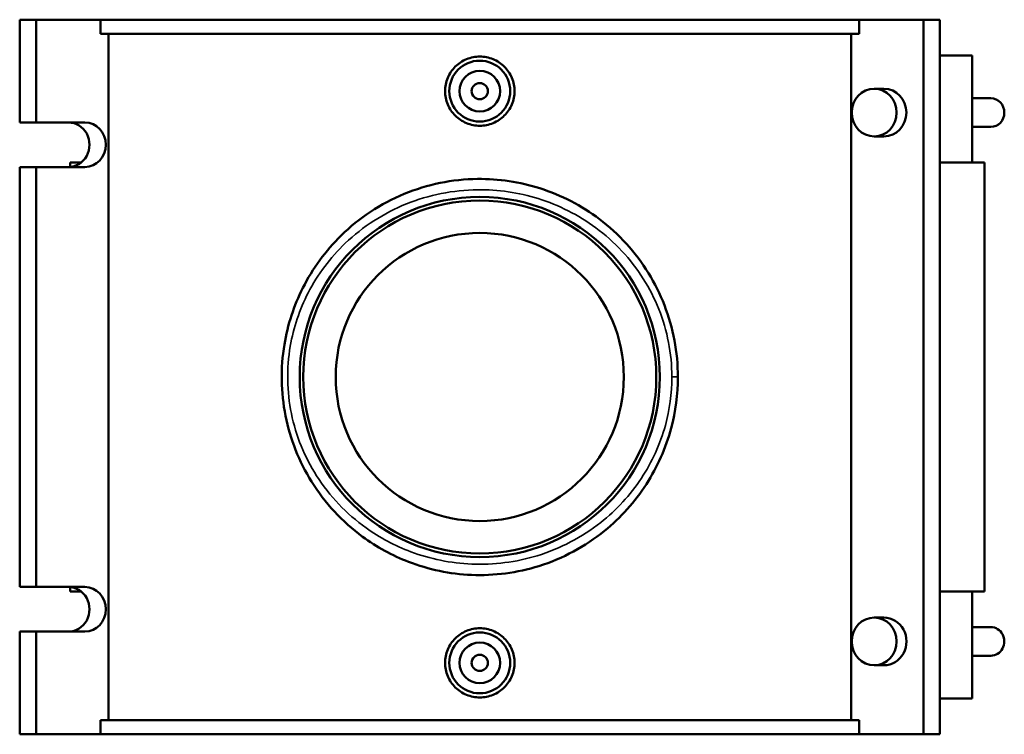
# Model space of a CAD drawing. Header units: inches. Extents: x -0.9 to 55.9, y -1.4 to 50.7.
# Tile 6 of 7: x 17 to 26.5, y 32.6 to 39.6. Entities that reach past the tile are written whole.
import ezdxf

# ---------------------------------------------------------------- set-up
doc = ezdxf.new("R2010")
doc.units = ezdxf.units.IN
doc.header["$MEASUREMENT"] = 0
doc.layers.add('Visible (ANSI)', color=7, linetype='Continuous', lineweight=50)
doc.layers.add('Visible Narrow (ANSI)', color=7, linetype='Continuous', lineweight=35)

msp = doc.modelspace()

# ---------------------------------------------------------------- linework, layer by layer
at = {"layer": 'Visible (ANSI)'}
for p, q in [((16.999, 39.5604), (17.1573, 39.5604)), ((16.999, 39.5604), (16.999, 38.5636)), ((17.1573, 39.5604), (17.7828, 39.5604)), ((17.1573, 39.5604), (17.1573, 38.5636)), ((17.7828, 39.5604), (17.7828, 39.4218)), ((17.7828, 39.5604), (25.1368, 39.5604)), ((25.7622, 39.5604), (25.1368, 39.5604)), ((25.1368, 39.4218), (25.1368, 39.5604)), ((25.9206, 39.5604), (25.7622, 39.5604)), ((25.7622, 39.5604), (25.7622, 32.6304)), ((25.9206, 39.5604), (25.9206, 32.6304)), ((25.1368, 39.4218), (17.7828, 39.4218)), ((17.859, 39.4218), (17.859, 32.769)), ((25.0606, 32.769), (25.0606, 39.4218)), ((26.2352, 39.2139), (25.9206, 39.2139)), ((26.2352, 39.2139), (26.2352, 38.1744)), ((25.2839, 38.891), (25.3789, 38.891)), ((26.2352, 38.7984), (26.4149, 38.7984)), ((16.999, 38.5636), (17.1573, 38.5636)), ((17.1573, 38.5636), (17.631, 38.5636)), ((26.2352, 38.5206), (26.4149, 38.5206)), ((25.2839, 38.428), (25.3789, 38.428)), ((16.999, 38.1316), (16.999, 34.0591)), ((17.1573, 38.1316), (16.999, 38.1316)), ((17.1573, 38.1316), (17.1573, 34.0591)), ((17.631, 38.1316), (17.1573, 38.1316)), ((17.5938, 38.1744), (17.4895, 38.1744)), ((17.4895, 38.1744), (17.4895, 38.1324)), ((26.3543, 38.1744), (25.9206, 38.1744)), ((26.3543, 38.1744), (26.3543, 34.0164)), ((16.999, 34.0591), (17.1573, 34.0591)), ((17.1573, 34.0591), (17.631, 34.0591)), ((17.4895, 34.0584), (17.4895, 34.0164)), ((17.4895, 34.0164), (17.5938, 34.0164)), ((25.9206, 34.0164), (26.3543, 34.0164)), ((26.2352, 34.0164), (26.2352, 32.9769)), ((25.3789, 33.7628), (25.2839, 33.7628)), ((16.999, 33.6271), (16.999, 32.6304)), ((17.1573, 33.6271), (16.999, 33.6271)), ((17.1573, 33.6271), (17.1573, 32.6304)), ((17.631, 33.6271), (17.1573, 33.6271)), ((26.4149, 33.6702), (26.2352, 33.6702)), ((26.4149, 33.3924), (26.2352, 33.3924)), ((25.3789, 33.2998), (25.2839, 33.2998)), ((25.9206, 32.9769), (26.2352, 32.9769)), ((25.1368, 32.769), (17.7828, 32.769)), ((17.7828, 32.769), (17.7828, 32.6304)), ((25.1368, 32.6304), (25.1368, 32.769)), ((16.999, 32.6304), (17.1573, 32.6304)), ((17.1573, 32.6304), (17.7828, 32.6304)), ((17.7828, 32.6304), (25.1368, 32.6304)), ((25.7622, 32.6304), (25.1368, 32.6304)), ((25.9206, 32.6304), (25.7622, 32.6304))]:
    msp.add_line(p, q, dxfattribs=at)
for centre, radius in [((21.4598, 38.8674), 0.2953), ((21.4598, 38.8674), 0.1969), ((21.4598, 38.8674), 0.0787), ((21.4598, 36.0954), 1.7461), ((21.4598, 36.0954), 1.7111), ((21.4598, 36.0954), 1.3969), ((21.4598, 33.3234), 0.2953), ((21.4598, 33.3234), 0.1969), ((21.4598, 33.3234), 0.0787)]:
    msp.add_circle(centre, radius, dxfattribs=at)
for centre, major_axis in [((25.2839, 38.6595), (0, -0.2315)), ((25.2839, 33.5313), (0, 0.2315))]:
    msp.add_ellipse(centre, major_axis=major_axis, ratio=0.939693, dxfattribs=at)
for centre, major_axis, start_param, end_param in [((25.3789, 38.6595), (0, 0.2315), 3.141593, 6.283185), ((26.4149, 38.6595), (0, 0.1389), 3.141593, 6.283185), ((17.4726, 38.3476), (0, -0.216), 0, 3.141593), ((17.631, 38.3476), (0, 0.216), 3.141593, 6.283185), ((17.4726, 33.8431), (0, -0.216), 0, 3.141593), ((17.631, 33.8431), (0, 0.216), 3.141593, 6.283185), ((25.3789, 33.5313), (0, -0.2315), 0, 3.141593), ((26.4149, 33.5313), (0, -0.1389), 0, 3.141593)]:
    msp.add_ellipse(centre, major_axis=major_axis, ratio=0.939693, start_param=start_param, end_param=end_param, dxfattribs=at)
for points, knots in [([(21.7966, 38.8674), (21.7966, 38.8251), (21.7881, 38.7801), (21.7537, 38.6973), (21.7277, 38.6596), (21.6678, 38.6001), (21.63, 38.5743), (21.5471, 38.5402), (21.502, 38.5318), (21.4176, 38.5318), (21.3725, 38.5402), (21.2896, 38.5743), (21.2518, 38.6001), (21.1919, 38.6596), (21.1659, 38.6973), (21.1314, 38.7801), (21.1229, 38.8251), (21.1229, 38.9097), (21.1314, 38.9547), (21.1659, 39.0375), (21.1919, 39.0752), (21.2518, 39.1347), (21.2896, 39.1605), (21.3725, 39.1946), (21.4176, 39.203), (21.502, 39.203), (21.5471, 39.1946), (21.63, 39.1605), (21.6678, 39.1347), (21.7277, 39.0752), (21.7537, 39.0375), (21.7881, 38.9547), (21.7966, 38.9097), (21.7966, 38.8674)], [0, 0, 0, 0, 0.322001, 0.322001, 0.644002, 0.644002, 0.965732, 0.965732, 1.287462, 1.287462, 1.609192, 1.609192, 1.930921, 1.930921, 2.252922, 2.252922, 2.574923, 2.574923, 2.896925, 2.896925, 3.218926, 3.218926, 3.540655, 3.540655, 3.862385, 3.862385, 4.184115, 4.184115, 4.505845, 4.505845, 4.827846, 4.827846, 5.149847, 5.149847, 5.149847, 5.149847]), ([(23.3805, 36.0954), (23.3805, 36.3341), (23.3352, 36.5723), (23.2074, 36.9006), (23.1554, 37.0049), (22.9699, 37.3058), (22.8085, 37.4834), (22.4471, 37.757), (22.2517, 37.8589), (21.8487, 37.9873), (21.6431, 38.0183), (21.1936, 38.0131), (20.9505, 37.963), (20.4982, 37.7764), (20.29, 37.6382), (19.9651, 37.3198), (19.8393, 37.1479), (19.658, 36.7877), (19.5971, 36.6023), (19.5272, 36.1826), (19.5311, 35.946), (19.6217, 35.4921), (19.7082, 35.2752), (19.9578, 34.8735), (20.1261, 34.6918), (20.4598, 34.4469), (20.6101, 34.3644), (20.963, 34.2286), (21.17, 34.1852), (21.6003, 34.1671), (21.8233, 34.1967), (22.2659, 34.3351), (22.4822, 34.4518), (22.8272, 34.7313), (22.9646, 34.8845), (23.1819, 35.2223), (23.2635, 35.4057), (23.3583, 35.76), (23.3805, 35.9277), (23.3805, 36.0954)], [-44.844925, -44.844925, -44.844925, -44.844925, -43.094384, -43.094384, -42.227135, -42.227135, -40.444046, -40.444046, -38.822419, -38.822419, -37.317099, -37.317099, -35.526356, -35.526356, -33.684056, -33.684056, -32.10044, -32.10044, -30.6715, -30.6715, -28.970667, -28.970667, -27.261949, -27.261949, -25.423682, -25.423682, -24.154153, -24.154153, -22.620138, -22.620138, -20.995665, -20.995665, -19.191981, -19.191981, -17.657655, -17.657655, -16.178135, -16.178135, -14.948308, -14.948308, -14.948308, -14.948308]), ([(21.7966, 33.3234), (21.7966, 33.2811), (21.7881, 33.2361), (21.7537, 33.1533), (21.7277, 33.1156), (21.6678, 33.0561), (21.63, 33.0303), (21.5471, 32.9962), (21.502, 32.9878), (21.4176, 32.9878), (21.3725, 32.9962), (21.2896, 33.0303), (21.2518, 33.0561), (21.1919, 33.1156), (21.1659, 33.1533), (21.1314, 33.2361), (21.1229, 33.2811), (21.1229, 33.3234), (21.1229, 33.3657), (21.1314, 33.4107), (21.1659, 33.4935), (21.1919, 33.5312), (21.2518, 33.5907), (21.2896, 33.6165), (21.3725, 33.6506), (21.4176, 33.659), (21.502, 33.659), (21.5471, 33.6506), (21.63, 33.6165), (21.6678, 33.5907), (21.7277, 33.5312), (21.7537, 33.4935), (21.7881, 33.4107), (21.7966, 33.3657), (21.7966, 33.3234)], [2.574923, 2.574923, 2.574923, 2.574923, 2.896925, 2.896925, 3.218926, 3.218926, 3.540655, 3.540655, 3.862385, 3.862385, 4.184115, 4.184115, 4.505845, 4.505845, 4.827846, 4.827846, 5.149847, 5.149847, 5.149847, 5.471848, 5.471848, 5.793849, 5.793849, 6.115579, 6.115579, 6.437309, 6.437309, 6.759038, 6.759038, 7.080768, 7.080768, 7.402769, 7.402769, 7.72477, 7.72477, 7.72477, 7.72477])]:
    msp.add_open_spline(points, degree=3, knots=knots, dxfattribs=at)
at = {"layer": 'Visible Narrow (ANSI)'}
msp.add_line((23.3274, 36.0954), (23.3803, 36.0954), dxfattribs=at)
msp.add_open_spline([(23.3223, 36.0954), (23.3223, 35.9368), (23.3008, 35.7783), (23.2089, 35.4434), (23.1297, 35.2699), (22.919, 34.9505), (22.7858, 34.8057), (22.4512, 34.5415), (22.2415, 34.4311), (21.8123, 34.3002), (21.596, 34.2723), (21.1787, 34.2894), (20.978, 34.3304), (20.6359, 34.4588), (20.4901, 34.5368), (20.1665, 34.7684), (20.0033, 34.9402), (19.7612, 35.3199), (19.6773, 35.525), (19.5895, 35.9542), (19.5858, 36.1778), (19.6535, 36.5746), (19.7126, 36.7499), (19.8884, 37.0905), (20.0104, 37.253), (20.3254, 37.5541), (20.5273, 37.6847), (20.966, 37.8611), (21.2017, 37.9085), (21.6376, 37.9134), (21.8369, 37.8841), (22.2277, 37.7627), (22.4172, 37.6664), (22.7676, 37.4076), (22.9242, 37.2397), (23.1041, 36.9553), (23.1545, 36.8567), (23.2784, 36.5463), (23.3223, 36.3211), (23.3223, 36.0954)], degree=3, knots=[14.948308, 14.948308, 14.948308, 14.948308, 16.178135, 16.178135, 17.657655, 17.657655, 19.191981, 19.191981, 20.995665, 20.995665, 22.620138, 22.620138, 24.154153, 24.154153, 25.423682, 25.423682, 27.261949, 27.261949, 28.970667, 28.970667, 30.6715, 30.6715, 32.10044, 32.10044, 33.684056, 33.684056, 35.526356, 35.526356, 37.317099, 37.317099, 38.822419, 38.822419, 40.444046, 40.444046, 42.227135, 42.227135, 43.094384, 43.094384, 44.844925, 44.844925, 44.844925, 44.844925], dxfattribs=at)

doc.saveas('drawing.dxf')
